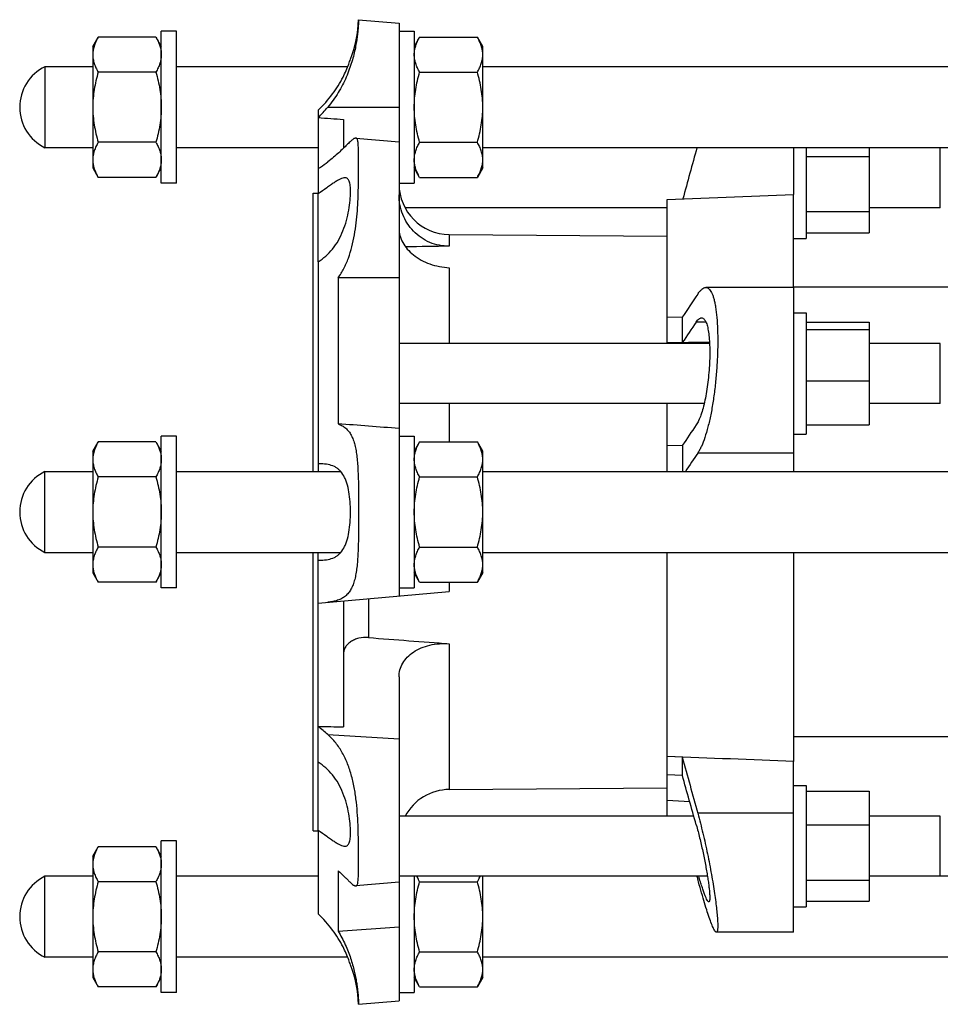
# Model space of a CAD drawing. Header units: millimetres. Extents: x 12 to 549, y 95 to 311.
# Tile 2 of 3: x 239 to 421, y 106 to 301. Entities that reach past the tile are written whole.
import ezdxf

# ---------------------------------------------------------------- set-up
doc = ezdxf.new("R2010")
doc.units = ezdxf.units.MM
doc.header["$LTSCALE"] = 30.8
doc.layers.get('0').update_dxf_attribs({"linetype": 'CONTINUOUS'})
doc.layers.add('SURFS', color=7, linetype='CONTINUOUS')

msp = doc.modelspace()

# ---------------------------------------------------------------- linework, layer by layer
at = {"color": 7, "linetype": 'Continuous'}
for p, q in [((267.13, 268.33), (267.13, 298.33)), ((270.13, 298.33), (267.13, 298.33)), ((270.13, 268.33), (270.13, 298.33)), ((314.13, 298.33), (317.13, 298.33)), ((317.13, 298.33), (317.13, 268.33)), ((253.58, 295.33), (254.65, 297.18)), ((266.06, 297.18), (254.65, 297.18)), ((266.06, 297.18), (267.13, 295.33)), ((318.2, 297.18), (317.13, 295.33)), ((318.2, 297.18), (329.61, 297.18)), ((330.68, 295.33), (329.61, 297.18)), ((253.58, 295.33), (253.58, 271.33)), ((330.68, 271.33), (330.68, 295.33)), ((244.13, 291.33), (244.13, 275.33)), ((253.58, 291.33), (244.13, 291.33)), ((266.06, 290.26), (254.65, 290.26)), ((303.98, 291.33), (270.13, 291.33)), ((318.2, 290.26), (329.61, 290.26)), ((457.58, 291.33), (330.68, 291.33)), ((266.06, 276.4), (254.65, 276.4)), ((314.13, 276.5), (314.13, 249.62)), ((318.2, 276.4), (329.61, 276.4)), ((253.58, 275.33), (244.13, 275.33)), ((298.13, 275.33), (270.13, 275.33)), ((457.58, 275.33), (330.68, 275.33)), ((253.58, 271.33), (254.65, 269.47)), ((266.06, 269.47), (267.13, 271.33)), ((318.2, 269.47), (317.13, 271.33)), ((330.68, 271.33), (329.61, 269.47)), ((266.06, 269.47), (254.65, 269.47)), ((318.2, 269.47), (329.61, 269.47)), ((270.13, 268.33), (267.13, 268.33)), ((314.13, 268.33), (317.13, 268.33)), ((297.13, 211.33), (297.13, 266.33)), ((298.13, 252.79), (298.13, 266.2)), ((367.13, 241.75), (367.13, 265.08)), ((392.13, 247.69), (392.13, 266.08)), ((324.06, 258.18), (324.06, 255.87)), ((324.06, 251.61), (324.06, 236.61)), ((324.06, 224.77), (324.06, 217.18)), ((267.13, 188.33), (267.13, 218.33)), ((270.13, 218.33), (267.13, 218.33)), ((270.13, 188.33), (270.13, 218.33)), ((314.13, 218.33), (317.13, 218.33)), ((317.13, 218.33), (317.13, 188.33)), ((253.58, 215.33), (254.65, 217.18)), ((266.06, 217.18), (254.65, 217.18)), ((266.06, 217.18), (267.13, 215.33)), ((318.2, 217.18), (317.13, 215.33)), ((318.2, 217.18), (329.61, 217.18)), ((330.68, 215.33), (329.61, 217.18)), ((253.58, 215.33), (253.58, 191.33)), ((330.68, 191.33), (330.68, 215.33)), ((244.13, 195.33), (244.13, 211.33)), ((244.13, 211.33), (253.58, 211.33)), ((266.06, 210.26), (254.65, 210.26)), ((270.13, 211.33), (302.59, 211.33)), ((318.2, 210.26), (329.61, 210.26)), ((330.68, 211.33), (457.58, 211.33)), ((244.13, 195.33), (253.58, 195.33)), ((266.06, 196.4), (254.65, 196.4)), ((270.13, 195.33), (302.59, 195.33)), ((297.13, 140.33), (297.13, 195.33)), ((318.2, 196.4), (329.61, 196.4)), ((330.68, 195.33), (457.58, 195.33)), ((367.13, 154.99), (367.13, 195.33)), ((392.13, 195.33), (392.13, 154.03)), ((253.58, 191.33), (254.65, 189.47)), ((266.06, 189.47), (267.13, 191.33)), ((318.2, 189.47), (317.13, 191.33)), ((330.68, 191.33), (329.61, 189.47)), ((266.06, 189.47), (254.65, 189.47)), ((318.2, 189.47), (329.61, 189.47)), ((324.06, 189.47), (324.06, 187.6)), ((270.13, 188.33), (267.13, 188.33)), ((314.13, 188.33), (317.13, 188.33)), ((324.06, 177.3), (324.06, 148.48)), ((314.13, 158.5), (314.13, 130.16)), ((470.13, 158.88), (392.13, 158.88)), ((298.13, 140.45), (298.13, 153.86)), ((267.13, 108.33), (267.13, 138.33)), ((270.13, 138.33), (267.13, 138.33)), ((270.13, 108.33), (270.13, 138.33)), ((253.58, 135.33), (254.65, 137.18)), ((266.06, 137.18), (254.65, 137.18)), ((266.06, 137.18), (267.13, 135.33)), ((253.58, 135.33), (253.58, 111.33)), ((244.13, 115.33), (244.13, 131.33)), ((253.58, 131.33), (244.13, 131.33)), ((298.13, 131.33), (270.13, 131.33)), ((317.13, 131.35), (317.13, 108.33)), ((330.68, 111.33), (330.68, 131.35)), ((373.02, 131.33), (330.68, 131.33)), ((457.58, 131.33), (407.08, 131.33)), ((266.06, 130.26), (254.65, 130.26)), ((318.2, 130.26), (329.61, 130.26)), ((253.58, 115.33), (244.13, 115.33)), ((266.06, 116.4), (254.65, 116.4)), ((303.98, 115.33), (270.13, 115.33)), ((318.2, 116.4), (329.61, 116.4)), ((457.58, 115.33), (330.68, 115.33)), ((253.58, 111.33), (254.65, 109.47)), ((266.06, 109.47), (267.13, 111.33)), ((318.2, 109.47), (317.13, 111.33)), ((330.68, 111.33), (329.61, 109.47)), ((266.06, 109.47), (254.65, 109.47)), ((318.2, 109.47), (329.61, 109.47)), ((270.13, 108.33), (267.13, 108.33)), ((314.13, 108.33), (317.13, 108.33))]:
    msp.add_line(p, q, dxfattribs=at)
for centre, radius, start, end in [((258.78, 293.72), 5.2, 176.8831, 179.995), ((258.88, 293.71), 5.3, 174.7034, 176.5379), ((258.84, 293.72), 5.26, 176.54, 176.8874), ((258.93, 293.71), 5.35, 173.8135, 174.7048), ((259.03, 293.7), 5.45, 170.8172, 173.8068), ((259.13, 293.68), 5.55, 170.3191, 170.8235), ((325.33, 293.71), 5.35, 5.2951, 6.1764), ((325.38, 293.71), 5.3, 3.4621, 5.2966), ((325.42, 293.72), 5.26, 3.114, 3.46), ((325.48, 293.72), 5.2, 0.005, 3.1184), ((248.03, 283.33), 8.9, 115.9892, 244.0108), ((258.88, 213.71), 5.3, 174.7034, 176.5379), ((258.93, 213.71), 5.35, 173.8135, 174.7048), ((259.03, 213.7), 5.45, 170.8172, 173.8068), ((259.13, 213.68), 5.55, 170.3191, 170.8235), ((325.33, 213.71), 5.35, 5.2951, 6.1764), ((325.38, 213.71), 5.3, 3.4621, 5.2966), ((258.78, 213.72), 5.2, 176.8831, 179.995), ((258.84, 213.72), 5.26, 176.54, 176.8874), ((325.42, 213.72), 5.26, 3.114, 3.46), ((325.48, 213.72), 5.2, 0.005, 3.1184), ((248.03, 203.33), 8.9, 115.9892, 244.0108), ((258.93, 133.71), 5.35, 173.8135, 174.7048), ((259.03, 133.7), 5.45, 170.8172, 173.8068), ((259.13, 133.68), 5.55, 170.3191, 170.8235), ((258.78, 133.72), 5.2, 176.8831, 179.995), ((258.88, 133.71), 5.3, 174.7034, 176.5379), ((258.84, 133.72), 5.26, 176.54, 176.8874), ((248.03, 123.33), 8.9, 115.9892, 244.0108)]:
    msp.add_arc(centre, radius, start, end, dxfattribs=at)
for points, knots in [([(254.65, 297.18), (254.53, 296.98), (254.09, 296.17), (253.77, 295.29), (253.66, 294.62)], [0, 0, 0, 0, 0.259928, 1, 1, 1, 1]), ([(266.06, 297.18), (266.15, 297.03), (266.48, 296.41), (266.76, 295.76), (266.9, 295.26)], [0, 0, 0, 0, 0.2574, 1, 1, 1, 1]), ([(317.13, 293.72), (317.13, 294.01), (317.18, 294.61), (317.4, 295.49), (317.75, 296.35), (318.04, 296.91), (318.2, 297.18)], [0, 0, 0, 0, 0.24041, 0.485511, 0.738364, 1, 1, 1, 1]), ([(330.45, 295.26), (330.41, 295.43), (330.19, 296.09), (329.87, 296.72), (329.61, 297.18)], [0, 0, 0, 0, 0.243168, 1, 1, 1, 1]), ([(266.9, 295.26), (266.98, 295.01), (267.09, 294.5), (267.13, 293.98), (267.13, 293.72)], [0, 0, 0, 0, 0.503832, 1, 1, 1, 1]), ([(330.65, 294.28), (330.64, 294.37), (330.6, 294.7), (330.52, 295.02), (330.45, 295.26)], [0, 0, 0, 0, 0.247902, 1, 1, 1, 1]), ([(253.58, 293.72), (253.58, 293.43), (253.63, 292.83), (253.85, 291.95), (254.2, 291.09), (254.49, 290.53), (254.65, 290.26)], [0, 0, 0, 0, 0.24041, 0.485511, 0.738364, 1, 1, 1, 1]), ([(267.13, 293.72), (267.13, 293.43), (267.08, 292.83), (266.86, 291.95), (266.51, 291.09), (266.22, 290.53), (266.06, 290.26)], [0, 0, 0, 0, 0.24041, 0.485511, 0.738364, 1, 1, 1, 1]), ([(318.2, 290.26), (318.04, 290.53), (317.75, 291.09), (317.4, 291.95), (317.18, 292.83), (317.13, 293.43), (317.13, 293.72)], [0, 0, 0, 0, 0.261636, 0.514489, 0.75959, 1, 1, 1, 1]), ([(329.61, 290.26), (329.77, 290.53), (330.06, 291.09), (330.41, 291.95), (330.63, 292.83), (330.68, 293.43), (330.68, 293.72)], [0, 0, 0, 0, 0.261636, 0.514489, 0.75959, 1, 1, 1, 1]), ([(254.65, 290.26), (254.33, 289.13), (253.92, 287.41), (253.63, 285.09), (253.58, 283.91), (253.58, 283.33)], [0, 0, 0, 0, 0.499892, 0.749946, 1, 1, 1, 1]), ([(266.06, 290.26), (266.38, 289.13), (266.79, 287.41), (267.08, 285.09), (267.13, 283.91), (267.13, 283.33)], [0, 0, 0, 0, 0.499892, 0.749946, 1, 1, 1, 1]), ([(317.13, 283.33), (317.13, 283.91), (317.18, 285.09), (317.47, 287.41), (317.88, 289.13), (318.2, 290.26)], [0, 0, 0, 0, 0.250054, 0.500109, 1, 1, 1, 1]), ([(330.68, 283.33), (330.68, 283.91), (330.63, 285.09), (330.34, 287.41), (329.93, 289.13), (329.61, 290.26)], [0, 0, 0, 0, 0.250054, 0.500109, 1, 1, 1, 1]), ([(253.58, 283.33), (253.58, 282.74), (253.63, 281.57), (253.92, 279.24), (254.33, 277.52), (254.65, 276.4)], [0, 0, 0, 0, 0.250054, 0.500109, 1, 1, 1, 1]), ([(267.13, 283.33), (267.13, 282.74), (267.08, 281.57), (266.79, 279.24), (266.38, 277.52), (266.06, 276.4)], [0, 0, 0, 0, 0.250054, 0.500109, 1, 1, 1, 1]), ([(318.2, 276.4), (317.88, 277.52), (317.47, 279.24), (317.18, 281.57), (317.13, 282.74), (317.13, 283.33)], [0, 0, 0, 0, 0.499892, 0.749946, 1, 1, 1, 1]), ([(329.61, 276.4), (329.93, 277.52), (330.34, 279.24), (330.63, 281.57), (330.68, 282.74), (330.68, 283.33)], [0, 0, 0, 0, 0.499892, 0.749946, 1, 1, 1, 1]), ([(254.65, 276.4), (254.49, 276.12), (254.2, 275.57), (253.85, 274.7), (253.63, 273.82), (253.58, 273.23), (253.58, 272.93)], [0, 0, 0, 0, 0.261636, 0.514489, 0.75959, 1, 1, 1, 1]), ([(266.06, 276.4), (266.22, 276.12), (266.51, 275.57), (266.86, 274.7), (267.08, 273.82), (267.13, 273.23), (267.13, 272.93)], [0, 0, 0, 0, 0.261636, 0.514489, 0.75959, 1, 1, 1, 1]), ([(305.59, 277.24), (305.49, 277.25), (305.32, 277.19), (305.11, 277.05), (304.82, 276.83), (304.38, 276.43), (303.77, 275.84), (303.03, 275.12), (302.16, 274.3), (301.15, 273.41), (300.42, 272.81), (300.03, 272.51)], [0, 0, 0, 0, 0.040036, 0.068316, 0.103006, 0.19245, 0.308574, 0.449994, 0.614365, 0.798776, 1, 1, 1, 1]), ([(302.07, 249.58), (302.49, 250.18), (303.25, 251.45), (304.16, 253.52), (304.84, 255.75), (305.34, 258.08), (305.68, 260.46), (305.9, 262.85), (306.02, 265.18), (306.09, 267.41), (306.12, 269.49), (306.13, 271.38), (306.13, 272.83), (306.12, 273.87), (306.11, 274.54), (306.1, 275.15), (306.08, 275.68), (306.04, 276.14), (306, 276.52), (305.94, 276.82), (305.86, 277.04), (305.76, 277.18), (305.66, 277.23), (305.61, 277.24), (305.59, 277.24)], [0, 0, 0, 0, 0.07633, 0.155377, 0.237167, 0.321048, 0.405872, 0.490204, 0.572487, 0.651145, 0.724646, 0.791546, 0.850535, 0.876697, 0.900468, 0.92174, 0.940422, 0.956445, 0.969777, 0.980444, 0.9886, 0.994711, 0.997356, 1, 1, 1, 1]), ([(317.13, 272.93), (317.13, 273.23), (317.18, 273.82), (317.4, 274.7), (317.75, 275.57), (318.04, 276.12), (318.2, 276.4)], [0, 0, 0, 0, 0.24041, 0.485511, 0.738364, 1, 1, 1, 1]), ([(330.68, 272.93), (330.68, 273.23), (330.63, 273.82), (330.41, 274.7), (330.06, 275.57), (329.77, 276.12), (329.61, 276.4)], [0, 0, 0, 0, 0.24041, 0.485511, 0.738364, 1, 1, 1, 1]), ([(253.58, 272.93), (253.58, 272.68), (253.62, 272.16), (253.73, 271.64), (253.8, 271.39)], [0, 0, 0, 0, 0.496168, 1, 1, 1, 1]), ([(267.13, 272.93), (267.13, 272.64), (267.08, 272.05), (266.86, 271.17), (266.51, 270.3), (266.22, 269.75), (266.06, 269.47)], [0, 0, 0, 0, 0.24041, 0.485511, 0.738364, 1, 1, 1, 1]), ([(317.35, 271.39), (317.28, 271.64), (317.17, 272.16), (317.13, 272.68), (317.13, 272.93)], [0, 0, 0, 0, 0.503832, 1, 1, 1, 1]), ([(329.61, 269.47), (329.77, 269.75), (330.06, 270.3), (330.41, 271.17), (330.63, 272.05), (330.68, 272.64), (330.68, 272.93)], [0, 0, 0, 0, 0.261636, 0.514489, 0.75959, 1, 1, 1, 1]), ([(253.8, 271.39), (253.85, 271.23), (254.07, 270.56), (254.39, 269.93), (254.65, 269.47)], [0, 0, 0, 0, 0.243168, 1, 1, 1, 1]), ([(318.2, 269.47), (318.11, 269.63), (317.77, 270.24), (317.5, 270.89), (317.35, 271.39)], [0, 0, 0, 0, 0.2574, 1, 1, 1, 1]), ([(303.41, 269.4), (303.27, 269.4), (302.95, 269.33), (302.46, 269.12), (301.9, 268.81), (301.26, 268.4), (300.56, 267.92), (299.51, 267.18), (298.7, 266.59), (298.13, 266.2)], [0, 0, 0, 0, 0.06841, 0.153992, 0.258092, 0.379817, 0.517219, 0.667941, 1, 1, 1, 1]), ([(304.53, 266.61), (304.53, 267.01), (304.51, 267.58), (304.4, 268.27), (304.29, 268.67), (304.14, 268.99), (303.94, 269.23), (303.69, 269.37), (303.51, 269.4), (303.41, 269.4)], [0, 0, 0, 0, 0.364398, 0.513062, 0.639139, 0.744406, 0.833471, 0.914897, 1, 1, 1, 1]), ([(298.13, 252.79), (298.66, 253.12), (299.69, 253.88), (301.05, 255.29), (302.19, 256.98), (303.09, 258.89), (303.76, 260.91), (304.21, 262.94), (304.46, 264.84), (304.53, 266.05), (304.53, 266.61)], [0, 0, 0, 0, 0.118296, 0.240575, 0.368577, 0.502079, 0.637991, 0.770726, 0.893579, 1, 1, 1, 1]), ([(254.65, 217.18), (254.53, 216.98), (254.09, 216.17), (253.77, 215.29), (253.66, 214.62)], [0, 0, 0, 0, 0.259928, 1, 1, 1, 1]), ([(266.06, 217.18), (266.15, 217.03), (266.48, 216.41), (266.76, 215.76), (266.9, 215.26)], [0, 0, 0, 0, 0.2574, 1, 1, 1, 1]), ([(317.13, 213.72), (317.13, 214.01), (317.18, 214.61), (317.4, 215.49), (317.75, 216.35), (318.04, 216.91), (318.2, 217.18)], [0, 0, 0, 0, 0.24041, 0.485511, 0.738364, 1, 1, 1, 1]), ([(330.45, 215.26), (330.41, 215.43), (330.19, 216.09), (329.87, 216.72), (329.61, 217.18)], [0, 0, 0, 0, 0.243168, 1, 1, 1, 1]), ([(266.9, 215.26), (266.98, 215.01), (267.09, 214.5), (267.13, 213.98), (267.13, 213.72)], [0, 0, 0, 0, 0.503832, 1, 1, 1, 1]), ([(330.65, 214.28), (330.64, 214.37), (330.6, 214.7), (330.52, 215.02), (330.45, 215.26)], [0, 0, 0, 0, 0.247902, 1, 1, 1, 1]), ([(253.58, 213.72), (253.58, 213.43), (253.63, 212.83), (253.85, 211.95), (254.2, 211.09), (254.49, 210.53), (254.65, 210.26)], [0, 0, 0, 0, 0.24041, 0.485511, 0.738364, 1, 1, 1, 1]), ([(267.13, 213.72), (267.13, 213.43), (267.08, 212.83), (266.86, 211.95), (266.51, 211.09), (266.22, 210.53), (266.06, 210.26)], [0, 0, 0, 0, 0.24041, 0.485511, 0.738364, 1, 1, 1, 1]), ([(318.2, 210.26), (318.04, 210.53), (317.75, 211.09), (317.4, 211.95), (317.18, 212.83), (317.13, 213.43), (317.13, 213.72)], [0, 0, 0, 0, 0.261636, 0.514489, 0.75959, 1, 1, 1, 1]), ([(329.61, 210.26), (329.77, 210.53), (330.06, 211.09), (330.41, 211.95), (330.63, 212.83), (330.68, 213.43), (330.68, 213.72)], [0, 0, 0, 0, 0.261636, 0.514489, 0.75959, 1, 1, 1, 1]), ([(254.65, 210.26), (254.33, 209.13), (253.92, 207.41), (253.63, 205.09), (253.58, 203.91), (253.58, 203.33)], [0, 0, 0, 0, 0.499892, 0.749946, 1, 1, 1, 1]), ([(266.06, 210.26), (266.38, 209.13), (266.79, 207.41), (267.08, 205.09), (267.13, 203.91), (267.13, 203.33)], [0, 0, 0, 0, 0.499892, 0.749946, 1, 1, 1, 1]), ([(317.13, 203.33), (317.13, 203.91), (317.18, 205.09), (317.47, 207.41), (317.88, 209.13), (318.2, 210.26)], [0, 0, 0, 0, 0.250054, 0.500109, 1, 1, 1, 1]), ([(330.68, 203.33), (330.68, 203.91), (330.63, 205.09), (330.34, 207.41), (329.93, 209.13), (329.61, 210.26)], [0, 0, 0, 0, 0.250054, 0.500109, 1, 1, 1, 1]), ([(253.58, 203.33), (253.58, 202.74), (253.63, 201.57), (253.92, 199.24), (254.33, 197.52), (254.65, 196.4)], [0, 0, 0, 0, 0.250054, 0.500109, 1, 1, 1, 1]), ([(267.13, 203.33), (267.13, 202.74), (267.08, 201.57), (266.79, 199.24), (266.38, 197.52), (266.06, 196.4)], [0, 0, 0, 0, 0.250054, 0.500109, 1, 1, 1, 1]), ([(318.2, 196.4), (317.88, 197.52), (317.47, 199.24), (317.18, 201.57), (317.13, 202.74), (317.13, 203.33)], [0, 0, 0, 0, 0.499892, 0.749946, 1, 1, 1, 1]), ([(329.61, 196.4), (329.93, 197.52), (330.34, 199.24), (330.63, 201.57), (330.68, 202.74), (330.68, 203.33)], [0, 0, 0, 0, 0.499892, 0.749946, 1, 1, 1, 1]), ([(254.65, 196.4), (254.49, 196.12), (254.2, 195.57), (253.85, 194.7), (253.63, 193.82), (253.58, 193.23), (253.58, 192.93)], [0, 0, 0, 0, 0.261636, 0.514489, 0.75959, 1, 1, 1, 1]), ([(266.06, 196.4), (266.22, 196.12), (266.51, 195.57), (266.86, 194.7), (267.08, 193.82), (267.13, 193.23), (267.13, 192.93)], [0, 0, 0, 0, 0.261636, 0.514489, 0.75959, 1, 1, 1, 1]), ([(317.13, 192.93), (317.13, 193.23), (317.18, 193.82), (317.4, 194.7), (317.75, 195.57), (318.04, 196.12), (318.2, 196.4)], [0, 0, 0, 0, 0.24041, 0.485511, 0.738364, 1, 1, 1, 1]), ([(330.68, 192.93), (330.68, 193.23), (330.63, 193.82), (330.41, 194.7), (330.06, 195.57), (329.77, 196.12), (329.61, 196.4)], [0, 0, 0, 0, 0.24041, 0.485511, 0.738364, 1, 1, 1, 1]), ([(253.58, 192.93), (253.58, 192.68), (253.62, 192.16), (253.73, 191.64), (253.8, 191.39)], [0, 0, 0, 0, 0.496168, 1, 1, 1, 1]), ([(267.13, 192.93), (267.13, 192.64), (267.08, 192.05), (266.86, 191.17), (266.51, 190.3), (266.22, 189.75), (266.06, 189.47)], [0, 0, 0, 0, 0.24041, 0.485511, 0.738364, 1, 1, 1, 1]), ([(317.35, 191.39), (317.28, 191.64), (317.17, 192.16), (317.13, 192.68), (317.13, 192.93)], [0, 0, 0, 0, 0.503832, 1, 1, 1, 1]), ([(329.61, 189.47), (329.77, 189.75), (330.06, 190.3), (330.41, 191.17), (330.63, 192.05), (330.68, 192.64), (330.68, 192.93)], [0, 0, 0, 0, 0.261636, 0.514489, 0.75959, 1, 1, 1, 1]), ([(253.8, 191.39), (253.85, 191.23), (254.07, 190.56), (254.39, 189.93), (254.65, 189.47)], [0, 0, 0, 0, 0.243168, 1, 1, 1, 1]), ([(318.2, 189.47), (318.11, 189.63), (317.77, 190.24), (317.5, 190.89), (317.35, 191.39)], [0, 0, 0, 0, 0.2574, 1, 1, 1, 1]), ([(305.59, 129.41), (305.62, 129.41), (305.67, 129.43), (305.74, 129.47), (305.81, 129.54), (305.89, 129.68), (305.96, 129.92), (306.02, 130.27), (306.06, 130.72), (306.09, 131.26), (306.11, 131.89), (306.12, 132.6), (306.13, 133.4), (306.13, 134.61), (306.13, 136.29), (306.1, 138.48), (306.05, 140.87), (305.93, 143.38), (305.71, 145.98), (305.35, 148.57), (304.8, 151.11), (304.02, 153.52), (302.98, 155.74), (301.66, 157.72), (300.6, 158.85), (300.03, 159.37)], [0, 0, 0, 0, 0.002599, 0.005223, 0.008128, 0.011503, 0.020074, 0.031406, 0.045621, 0.062718, 0.082634, 0.105273, 0.130514, 0.158216, 0.220352, 0.290238, 0.36624, 0.44659, 0.529451, 0.612989, 0.695516, 0.775712, 0.852922, 0.92735, 1, 1, 1, 1]), ([(304.53, 140.04), (304.53, 140.6), (304.46, 141.82), (304.21, 143.72), (303.76, 145.74), (303.09, 147.77), (302.19, 149.67), (301.05, 151.36), (299.69, 152.78), (298.66, 153.54), (298.13, 153.86)], [0, 0, 0, 0, 0.106422, 0.229275, 0.362012, 0.497924, 0.631425, 0.759426, 0.881704, 1, 1, 1, 1]), ([(298.13, 140.45), (298.7, 140.06), (299.51, 139.48), (300.56, 138.74), (301.26, 138.25), (301.9, 137.85), (302.46, 137.53), (302.95, 137.32), (303.27, 137.26), (303.41, 137.26)], [0, 0, 0, 0, 0.332059, 0.482782, 0.620183, 0.741908, 0.846009, 0.931591, 1, 1, 1, 1]), ([(303.41, 137.26), (303.51, 137.26), (303.69, 137.28), (303.94, 137.43), (304.14, 137.66), (304.29, 137.98), (304.4, 138.38), (304.51, 139.08), (304.53, 139.64), (304.53, 140.04)], [0, 0, 0, 0, 0.085103, 0.166528, 0.255593, 0.36086, 0.486938, 0.635603, 1, 1, 1, 1]), ([(254.65, 137.18), (254.53, 136.98), (254.09, 136.17), (253.77, 135.29), (253.66, 134.62)], [0, 0, 0, 0, 0.259928, 1, 1, 1, 1]), ([(266.06, 137.18), (266.15, 137.03), (266.48, 136.41), (266.76, 135.76), (266.9, 135.26)], [0, 0, 0, 0, 0.2574, 1, 1, 1, 1]), ([(266.9, 135.26), (266.98, 135.01), (267.09, 134.5), (267.13, 133.98), (267.13, 133.72)], [0, 0, 0, 0, 0.503832, 1, 1, 1, 1]), ([(253.58, 133.72), (253.58, 133.43), (253.63, 132.83), (253.85, 131.95), (254.2, 131.09), (254.49, 130.53), (254.65, 130.26)], [0, 0, 0, 0, 0.24041, 0.485511, 0.738364, 1, 1, 1, 1]), ([(267.13, 133.72), (267.13, 133.43), (267.08, 132.83), (266.86, 131.95), (266.51, 131.09), (266.22, 130.53), (266.06, 130.26)], [0, 0, 0, 0, 0.24041, 0.485511, 0.738364, 1, 1, 1, 1]), ([(302.07, 132.43), (302.51, 132.02), (303.14, 131.43), (303.9, 130.69), (304.37, 130.24), (304.76, 129.88), (305.04, 129.65), (305.25, 129.52), (305.4, 129.44), (305.52, 129.41), (305.59, 129.41)], [0, 0, 0, 0, 0.387614, 0.549188, 0.687154, 0.800556, 0.889218, 0.924571, 0.95436, 1, 1, 1, 1]), ([(318.2, 130.26), (318.15, 130.35), (317.95, 130.7), (317.77, 131.07), (317.65, 131.35)], [0, 0, 0, 0, 0.254086, 1, 1, 1, 1]), ([(329.61, 130.26), (329.66, 130.35), (329.86, 130.7), (330.04, 131.07), (330.16, 131.35)], [0, 0, 0, 0, 0.254086, 1, 1, 1, 1]), ([(254.65, 130.26), (254.33, 129.13), (253.92, 127.41), (253.63, 125.09), (253.58, 123.91), (253.58, 123.33)], [0, 0, 0, 0, 0.499892, 0.749946, 1, 1, 1, 1]), ([(266.06, 130.26), (266.38, 129.13), (266.79, 127.41), (267.08, 125.09), (267.13, 123.91), (267.13, 123.33)], [0, 0, 0, 0, 0.499892, 0.749946, 1, 1, 1, 1]), ([(317.13, 123.33), (317.13, 123.91), (317.18, 125.09), (317.47, 127.41), (317.88, 129.13), (318.2, 130.26)], [0, 0, 0, 0, 0.250054, 0.500109, 1, 1, 1, 1]), ([(330.68, 123.33), (330.68, 123.91), (330.63, 125.09), (330.34, 127.41), (329.93, 129.13), (329.61, 130.26)], [0, 0, 0, 0, 0.250054, 0.500109, 1, 1, 1, 1]), ([(253.58, 123.33), (253.58, 122.74), (253.63, 121.57), (253.92, 119.24), (254.33, 117.52), (254.65, 116.4)], [0, 0, 0, 0, 0.250054, 0.500109, 1, 1, 1, 1]), ([(267.13, 123.33), (267.13, 122.74), (267.08, 121.57), (266.79, 119.24), (266.38, 117.52), (266.06, 116.4)], [0, 0, 0, 0, 0.250054, 0.500109, 1, 1, 1, 1]), ([(318.2, 116.4), (317.88, 117.52), (317.47, 119.24), (317.18, 121.57), (317.13, 122.74), (317.13, 123.33)], [0, 0, 0, 0, 0.499892, 0.749946, 1, 1, 1, 1]), ([(329.61, 116.4), (329.93, 117.52), (330.34, 119.24), (330.63, 121.57), (330.68, 122.74), (330.68, 123.33)], [0, 0, 0, 0, 0.499892, 0.749946, 1, 1, 1, 1]), ([(254.65, 116.4), (254.49, 116.12), (254.2, 115.57), (253.85, 114.7), (253.63, 113.82), (253.58, 113.23), (253.58, 112.93)], [0, 0, 0, 0, 0.261636, 0.514489, 0.75959, 1, 1, 1, 1]), ([(266.06, 116.4), (266.22, 116.12), (266.51, 115.57), (266.86, 114.7), (267.08, 113.82), (267.13, 113.23), (267.13, 112.93)], [0, 0, 0, 0, 0.261636, 0.514489, 0.75959, 1, 1, 1, 1]), ([(317.13, 112.93), (317.13, 113.23), (317.18, 113.82), (317.4, 114.7), (317.75, 115.57), (318.04, 116.12), (318.2, 116.4)], [0, 0, 0, 0, 0.24041, 0.485511, 0.738364, 1, 1, 1, 1]), ([(330.68, 112.93), (330.68, 113.23), (330.63, 113.82), (330.41, 114.7), (330.06, 115.57), (329.77, 116.12), (329.61, 116.4)], [0, 0, 0, 0, 0.24041, 0.485511, 0.738364, 1, 1, 1, 1]), ([(253.58, 112.93), (253.58, 112.68), (253.62, 112.16), (253.73, 111.64), (253.8, 111.39)], [0, 0, 0, 0, 0.496168, 1, 1, 1, 1]), ([(267.13, 112.93), (267.13, 112.64), (267.08, 112.05), (266.86, 111.17), (266.51, 110.3), (266.22, 109.75), (266.06, 109.47)], [0, 0, 0, 0, 0.24041, 0.485511, 0.738364, 1, 1, 1, 1]), ([(317.35, 111.39), (317.28, 111.64), (317.17, 112.16), (317.13, 112.68), (317.13, 112.93)], [0, 0, 0, 0, 0.503832, 1, 1, 1, 1]), ([(329.61, 109.47), (329.77, 109.75), (330.06, 110.3), (330.41, 111.17), (330.63, 112.05), (330.68, 112.64), (330.68, 112.93)], [0, 0, 0, 0, 0.261636, 0.514489, 0.75959, 1, 1, 1, 1]), ([(253.8, 111.39), (253.85, 111.23), (254.07, 110.56), (254.39, 109.93), (254.65, 109.47)], [0, 0, 0, 0, 0.243168, 1, 1, 1, 1]), ([(318.2, 109.47), (318.11, 109.63), (317.77, 110.24), (317.5, 110.89), (317.35, 111.39)], [0, 0, 0, 0, 0.2574, 1, 1, 1, 1])]:
    msp.add_open_spline(points, degree=3, knots=knots, dxfattribs=at)
at = {"layer": 'SURFS', "color": 7, "linetype": 'Continuous'}
for p, q in [((306.13, 300.63), (314.13, 299.93)), ((314.13, 299.93), (314.13, 276.5)), ((298.13, 282.76), (298.13, 266.2)), ((300.03, 283.33), (314.13, 283.33)), ((303.13, 280.93), (303.13, 275.22)), ((305.59, 277.24), (314.13, 276.5)), ((373.02, 275.3), (330.68, 275.3)), ((392.13, 275.33), (392.13, 266.08)), ((394.63, 275.33), (394.63, 257.38)), ((407.08, 275.33), (407.08, 258.51)), ((421.13, 275.3), (407.08, 275.3)), ((421.13, 263.46), (421.13, 275.3)), ((394.63, 273.58), (407.08, 273.58)), ((297.13, 266.33), (298.13, 266.33)), ((367.13, 265.08), (392.13, 266.08)), ((367.13, 263.46), (315.31, 263.46)), ((421.13, 263.46), (407.08, 263.46)), ((394.63, 262.71), (407.08, 262.71)), ((324.06, 258.18), (367.13, 257.86)), ((392.13, 257.38), (394.63, 257.38)), ((394.63, 258.51), (407.08, 258.51)), ((298.13, 252.79), (298.13, 211.33)), ((302.07, 249.58), (302.07, 220.75)), ((314.13, 249.62), (314.13, 186.73)), ((392.13, 247.69), (374.78, 247.69)), ((470.13, 247.78), (392.13, 247.78)), ((392.13, 247.69), (392.13, 211.33)), ((370.13, 241.81), (367.13, 241.75)), ((367.13, 236.61), (367.13, 241.75)), ((370.13, 236.8), (370.13, 241.81)), ((392.13, 242.69), (394.63, 242.69)), ((394.63, 242.69), (394.63, 218.69)), ((374.8, 240.85), (372.88, 240.85)), ((394.63, 240.82), (407.08, 240.82)), ((394.63, 239.39), (407.08, 239.39)), ((407.08, 240.82), (407.08, 220.55)), ((375.51, 236.61), (314.13, 236.61)), ((375.5, 236.91), (367.13, 236.74)), ((421.13, 236.61), (407.08, 236.61)), ((421.13, 224.77), (421.13, 236.61)), ((394.63, 229.26), (407.08, 229.26)), ((374.45, 224.77), (314.13, 224.77)), ((367.13, 211.33), (367.13, 224.77)), ((421.13, 224.77), (407.08, 224.77)), ((394.63, 220.55), (407.08, 220.55)), ((392.13, 218.69), (394.63, 218.69)), ((370.13, 216.48), (367.13, 216.42)), ((370.13, 216.48), (370.13, 211.33)), ((392.13, 214.98), (373.18, 214.98)), ((298.13, 153.86), (298.13, 195.33)), ((298.13, 185.33), (324.06, 187.6)), ((303.13, 185.76), (303.13, 160.87)), ((308.09, 186.2), (308.09, 178.51)), ((314.13, 170.74), (314.13, 158.5)), ((300.03, 159.37), (314.13, 158.5)), ((367.13, 143.19), (367.13, 154.99)), ((370.13, 154.84), (367.13, 154.99)), ((370.13, 151.26), (370.13, 154.84)), ((392.13, 120.27), (392.13, 154.03)), ((370.13, 151.26), (367.13, 151.4)), ((324.06, 148.48), (367.13, 148.79)), ((392.13, 149.27), (394.63, 149.27)), ((394.63, 149.27), (394.63, 125.27)), ((394.63, 148.15), (407.08, 148.15)), ((407.08, 148.15), (407.08, 126.39)), ((371.59, 146.07), (367.13, 146.28)), ((372.4, 143.19), (314.13, 143.19)), ((392.13, 143.78), (373.18, 143.78)), ((421.13, 143.19), (407.08, 143.19)), ((421.13, 131.35), (421.13, 143.19)), ((297.13, 140.33), (298.13, 140.33)), ((298.13, 140.45), (298.13, 123.89)), ((394.63, 141.47), (407.08, 141.47)), ((302.07, 132.43), (302.07, 120.48)), ((375.09, 131.35), (314.13, 131.35)), ((373.02, 131.35), (373.18, 130.76)), ((373.02, 131.35), (373.18, 130.76)), ((394.63, 130.59), (407.08, 130.59)), ((421.13, 131.35), (407.08, 131.35)), ((314.13, 130.16), (305.59, 129.41)), ((314.13, 130.16), (314.13, 106.73)), ((392.13, 125.27), (394.63, 125.27)), ((394.63, 126.39), (407.08, 126.39)), ((302.07, 120.48), (314.13, 121.37)), ((392.13, 120.27), (376.85, 120.27)), ((306.13, 106.03), (314.13, 106.73))]:
    msp.add_line(p, q, dxfattribs=at)
for centre, radius, start, end in [((281.15, 301.68), 25, 339.266, 357.5913), ((279.73, 300.25), 26.43, 314.1243, 320.1927), ((4053.41, -744.52), 3819.08, 164.51173, 164.66931), ((324.13, 268.18), 10, 180, 269.5848), ((1189.35, -300.04), 982.21, 146.19751, 146.51875), ((2377.08, -1121.57), 2423.44, 145.79275, 145.90848), ((-41.84, -4265.74), 4499.66, 85.46254, 85.61661), ((2377.08, -1141.9), 2423.44, 145.79275, 145.90848), ((1244.64, -368.29), 1048.64, 146.20534, 146.44537), ((282.71, 140.29), 25.77, 47.7569, 53.2413), ((4061.26, 1166.31), 3827.21, 195.32436, 195.49624), ((324.13, 138.48), 10, 90.4152, 151.8883), ((281.15, 104.98), 25, 2.4087, 20.734)]:
    msp.add_arc(centre, radius, start, end, dxfattribs=at)
for centre, major_axis, ratio, start_param, end_param in [((452.83, 203.33), (616.25, 0), 0.087188, 1.781306, 1.795625), ((452.83, 206.48), (616.25, -38.27), 0.061415, -1.80406, -1.777492)]:
    msp.add_ellipse(centre, major_axis=major_axis, ratio=ratio, start_param=start_param, end_param=end_param, dxfattribs=at)
for points, knots in [([(306.13, 300.63), (306.13, 300.63), (306.13, 300.62), (306.13, 300.62), (306.13, 300.61), (306.13, 300.6), (306.13, 300.57), (306.13, 300.53), (306.12, 300.48), (306.12, 300.42), (306.12, 300.34), (306.11, 300.22), (306.1, 300.04), (306.09, 299.79), (306.07, 299.49), (306.05, 299.16), (306.02, 298.78), (305.96, 298.19), (305.87, 297.36), (305.71, 296.27), (305.49, 295.04), (305.19, 293.7), (304.8, 292.28), (304.3, 290.79), (303.48, 288.72), (302.15, 286.15), (300.79, 284.24), (300.03, 283.33)], [0, 0, 0, 0, 0.000078, 0.00031, 0.000698, 0.00124, 0.002788, 0.004954, 0.007737, 0.011134, 0.015143, 0.019761, 0.03081, 0.044252, 0.060048, 0.078155, 0.098524, 0.121099, 0.172623, 0.232179, 0.299124, 0.372732, 0.452179, 0.536558, 0.624917, 0.809693, 1, 1, 1, 1]), ([(298.13, 282.76), (299.18, 283.73), (301.01, 285.79), (302.95, 288.93), (303.99, 291.3), (304.42, 292.51), (304.53, 292.83)], [0, 0, 0, 0, 0.35604, 0.681782, 0.915379, 1, 1, 1, 1]), ([(298.13, 271.17), (298.3, 271.28), (298.95, 271.7), (299.58, 272.15), (300.03, 272.51)], [0, 0, 0, 0, 0.253583, 1, 1, 1, 1]), ([(324.06, 255.87), (323.4, 255.86), (322.08, 255.97), (320.18, 256.54), (318.44, 257.5), (316.93, 258.79), (315.7, 260.35), (314.8, 262.12), (314.25, 264.03), (314.13, 265.36), (314.13, 266.01)], [0, 0, 0, 0, 0.124751, 0.249531, 0.374385, 0.499337, 0.624391, 0.749536, 0.874746, 1, 1, 1, 1]), ([(314.13, 259.39), (314.13, 258.92), (314.26, 257.95), (314.82, 256.55), (315.74, 255.24), (317.43, 253.64), (320.22, 252.16), (322.75, 251.67), (324.06, 251.61)], [0, 0, 0, 0, 0.102742, 0.210278, 0.324906, 0.447734, 0.715286, 1, 1, 1, 1]), ([(373.18, 246.4), (373.31, 246.59), (373.56, 246.93), (373.97, 247.35), (374.37, 247.62), (374.65, 247.69), (374.78, 247.69)], [0, 0, 0, 0, 0.329581, 0.600553, 0.818902, 1, 1, 1, 1]), ([(374.78, 247.69), (374.88, 247.69), (375.11, 247.64), (375.41, 247.44), (375.68, 247.12), (375.93, 246.68), (376.16, 246.13), (376.36, 245.47), (376.55, 244.7), (376.77, 243.46), (376.98, 241.69), (377.11, 239.32), (377.15, 236.69), (377.07, 233.88), (376.89, 230.98), (376.61, 228.08), (376.24, 225.26), (375.78, 222.62), (375.24, 220.22), (374.63, 218.12), (374.06, 216.61), (373.57, 215.61), (373.31, 215.18), (373.18, 214.98)], [0, 0, 0, 0, 0.009229, 0.019361, 0.031439, 0.046068, 0.063548, 0.083993, 0.107414, 0.13374, 0.194569, 0.265039, 0.343189, 0.426714, 0.513097, 0.599744, 0.684114, 0.763834, 0.8368, 0.901261, 0.955901, 0.979294, 1, 1, 1, 1]), ([(373.94, 241.69), (374.01, 241.69), (374.16, 241.66), (374.37, 241.53), (374.55, 241.32), (374.72, 241.04), (374.88, 240.68), (375.02, 240.26), (375.15, 239.75), (375.3, 238.96), (375.44, 237.81), (375.54, 236.27), (375.56, 234.57), (375.51, 232.75), (375.39, 230.87), (375.19, 228.99), (374.93, 227.17), (374.62, 225.46), (374.25, 223.91), (373.84, 222.56), (373.4, 221.44), (373.06, 220.79), (372.88, 220.53)], [0, 0, 0, 0, 0.009582, 0.020023, 0.032334, 0.047119, 0.064691, 0.085182, 0.108607, 0.134915, 0.195649, 0.265988, 0.343996, 0.427373, 0.513601, 0.600086, 0.684294, 0.763873, 0.836744, 0.901173, 0.955856, 1, 1, 1, 1]), ([(372.88, 240.85), (372.96, 240.98), (373.13, 241.2), (373.4, 241.47), (373.67, 241.64), (373.86, 241.69), (373.94, 241.69)], [0, 0, 0, 0, 0.326133, 0.595953, 0.815543, 1, 1, 1, 1]), ([(302.07, 220.75), (302.35, 220.65), (302.88, 220.41), (303.6, 219.91), (304.2, 219.27), (304.7, 218.49), (305.1, 217.58), (305.4, 216.55), (305.64, 215.39), (305.81, 214.13), (305.93, 212.77), (306.05, 210.79), (306.11, 208.17), (306.13, 204.91), (306.13, 201.59), (306.11, 198.34), (306.04, 195.72), (305.92, 193.75), (305.8, 192.4), (305.62, 191.15), (305.38, 190.01), (305.06, 188.98), (304.66, 188.08), (304.15, 187.32), (303.53, 186.69), (302.81, 186.2), (301.97, 185.84), (301.04, 185.61), (300.38, 185.52), (300.03, 185.49)], [0, 0, 0, 0, 0.022309, 0.043856, 0.065572, 0.088403, 0.113093, 0.140099, 0.169622, 0.201659, 0.236066, 0.27261, 0.350885, 0.433728, 0.518073, 0.600766, 0.678749, 0.715101, 0.74929, 0.781091, 0.810371, 0.837144, 0.86163, 0.884318, 0.905976, 0.927554, 0.949982, 0.973992, 1, 1, 1, 1]), ([(298.72, 212.83), (298.67, 212.83), (298.47, 212.83), (298.28, 212.82), (298.13, 212.81)], [0, 0, 0, 0, 0.246734, 1, 1, 1, 1]), ([(304.53, 203.33), (304.53, 204.01), (304.49, 205.34), (304.26, 207.25), (303.93, 208.73), (303.55, 209.78), (303.12, 210.66), (302.57, 211.42), (301.89, 211.99), (301.15, 212.43), (300.08, 212.76), (299.18, 212.83), (298.72, 212.83)], [0, 0, 0, 0, 0.161319, 0.315235, 0.455563, 0.519499, 0.579172, 0.687389, 0.73808, 0.788016, 0.889947, 1, 1, 1, 1]), ([(298.72, 193.83), (299.18, 193.83), (300.08, 193.89), (301.15, 194.22), (301.89, 194.66), (302.57, 195.23), (303.12, 195.99), (303.55, 196.87), (303.93, 197.92), (304.26, 199.4), (304.49, 201.31), (304.53, 202.65), (304.53, 203.33)], [0, 0, 0, 0, 0.110053, 0.211984, 0.26192, 0.312611, 0.420828, 0.480501, 0.544436, 0.684765, 0.838681, 1, 1, 1, 1]), ([(298.13, 193.84), (298.18, 193.84), (298.38, 193.83), (298.57, 193.83), (298.72, 193.83)], [0, 0, 0, 0, 0.25328, 1, 1, 1, 1]), ([(308.09, 178.51), (307.45, 178.56), (306.48, 178.5), (305.3, 178.11), (304.54, 177.71), (303.93, 177.19), (303.47, 176.58), (303.19, 175.91), (303.13, 175.44), (303.13, 175.2)], [0, 0, 0, 0, 0.290861, 0.427811, 0.556294, 0.676008, 0.788092, 0.894985, 1, 1, 1, 1]), ([(314.13, 170.74), (314.13, 171.2), (314.25, 172.15), (314.82, 173.48), (315.74, 174.69), (316.98, 175.71), (318.49, 176.52), (320.85, 177.27), (322.77, 177.39), (324.06, 177.3)], [0, 0, 0, 0, 0.104917, 0.211786, 0.323954, 0.443807, 0.572398, 0.709358, 1, 1, 1, 1]), ([(373.18, 143.78), (373.54, 142.47), (374.22, 139.8), (375.12, 135.77), (375.77, 132.4), (376.21, 129.81), (376.49, 128), (376.72, 126.33), (376.91, 124.82), (377.02, 123.68), (377.08, 122.87), (377.11, 122.34), (377.13, 121.87), (377.13, 121.45), (377.12, 121.1), (377.1, 120.81), (377.06, 120.58), (377.02, 120.43), (376.97, 120.35), (376.94, 120.3), (376.9, 120.28), (376.87, 120.27), (376.85, 120.27)], [0, 0, 0, 0, 0.169434, 0.344855, 0.516539, 0.597823, 0.674396, 0.745057, 0.808679, 0.864238, 0.888714, 0.910854, 0.93058, 0.947822, 0.962526, 0.974672, 0.984264, 0.991386, 0.994101, 0.996338, 0.998231, 1, 1, 1, 1]), ([(372.88, 141.48), (373.12, 140.63), (373.57, 138.91), (374.17, 136.3), (374.61, 134.13), (374.91, 132.45), (375.11, 131.28), (375.27, 130.2), (375.4, 129.22), (375.49, 128.37), (375.53, 127.74), (375.55, 127.3), (375.55, 127.04), (375.54, 126.81), (375.53, 126.62), (375.5, 126.47), (375.47, 126.36), (375.42, 126.29), (375.38, 126.27), (375.36, 126.27)], [0, 0, 0, 0, 0.169316, 0.344603, 0.516191, 0.597453, 0.674027, 0.7447, 0.808343, 0.863922, 0.910546, 0.930274, 0.947516, 0.962221, 0.974373, 0.983985, 0.991153, 0.996188, 1, 1, 1, 1]), ([(376.85, 120.27), (376.81, 120.27), (376.74, 120.31), (376.67, 120.38), (376.57, 120.5), (376.44, 120.72), (376.27, 121.04), (376.09, 121.46), (375.8, 122.18), (375.41, 123.27), (374.91, 124.8), (374.37, 126.6), (373.78, 128.61), (373.38, 130.03), (373.18, 130.76)], [0, 0, 0, 0, 0.01103, 0.018811, 0.028396, 0.053301, 0.086038, 0.126583, 0.174755, 0.292939, 0.437989, 0.606657, 0.795341, 1, 1, 1, 1]), ([(375.36, 126.27), (375.34, 126.27), (375.28, 126.29), (375.21, 126.37), (375.12, 126.48), (374.99, 126.71), (374.8, 127.1), (374.56, 127.69), (374.3, 128.42), (374, 129.29), (373.69, 130.28), (373.48, 130.98), (373.37, 131.35)], [0, 0, 0, 0, 0.012681, 0.030914, 0.056068, 0.088567, 0.175697, 0.291571, 0.434407, 0.60191, 0.791391, 1, 1, 1, 1]), ([(304.53, 113.83), (304.42, 114.15), (303.99, 115.35), (302.95, 117.72), (301.01, 120.86), (299.18, 122.92), (298.13, 123.89)], [0, 0, 0, 0, 0.084621, 0.318218, 0.64396, 1, 1, 1, 1]), ([(302.07, 120.48), (302.6, 119.62), (303.52, 117.87), (304.41, 115.61), (304.95, 113.86), (305.27, 112.63), (305.52, 111.47), (305.71, 110.4), (305.85, 109.42), (305.96, 108.56), (306.02, 107.91), (306.05, 107.46), (306.07, 107.16), (306.09, 106.9), (306.1, 106.67), (306.11, 106.48), (306.12, 106.34), (306.12, 106.25), (306.12, 106.19), (306.13, 106.14), (306.13, 106.1), (306.13, 106.07), (306.13, 106.05), (306.13, 106.04), (306.13, 106.03), (306.13, 106.03), (306.13, 106.03), (306.13, 106.03)], [0, 0, 0, 0, 0.20019, 0.389881, 0.478865, 0.562868, 0.641155, 0.713062, 0.77798, 0.835374, 0.884777, 0.90635, 0.925778, 0.94302, 0.958037, 0.970801, 0.981283, 0.985659, 0.989457, 0.992675, 0.99531, 0.997362, 0.998828, 0.999341, 0.999707, 0.999927, 1, 1, 1, 1])]:
    msp.add_open_spline(points, degree=3, knots=knots, dxfattribs=at)
for points in [[(298.13, 281.28), (299.8, 281.16), (301.46, 281.04), (303.13, 280.93)], [(314.13, 249.62), (310.11, 249.61), (306.09, 249.59), (302.07, 249.58)], [(298.13, 160.94), (299.8, 160.92), (301.46, 160.9), (303.13, 160.87)], [(392.13, 154.03), (383.8, 154.35), (375.46, 154.67), (367.13, 154.99)], [(372.88, 141.48), (371.96, 144.74), (371.04, 148), (370.13, 151.26)]]:
    msp.add_open_spline(points, degree=3, dxfattribs=at)

doc.saveas('drawing.dxf')
